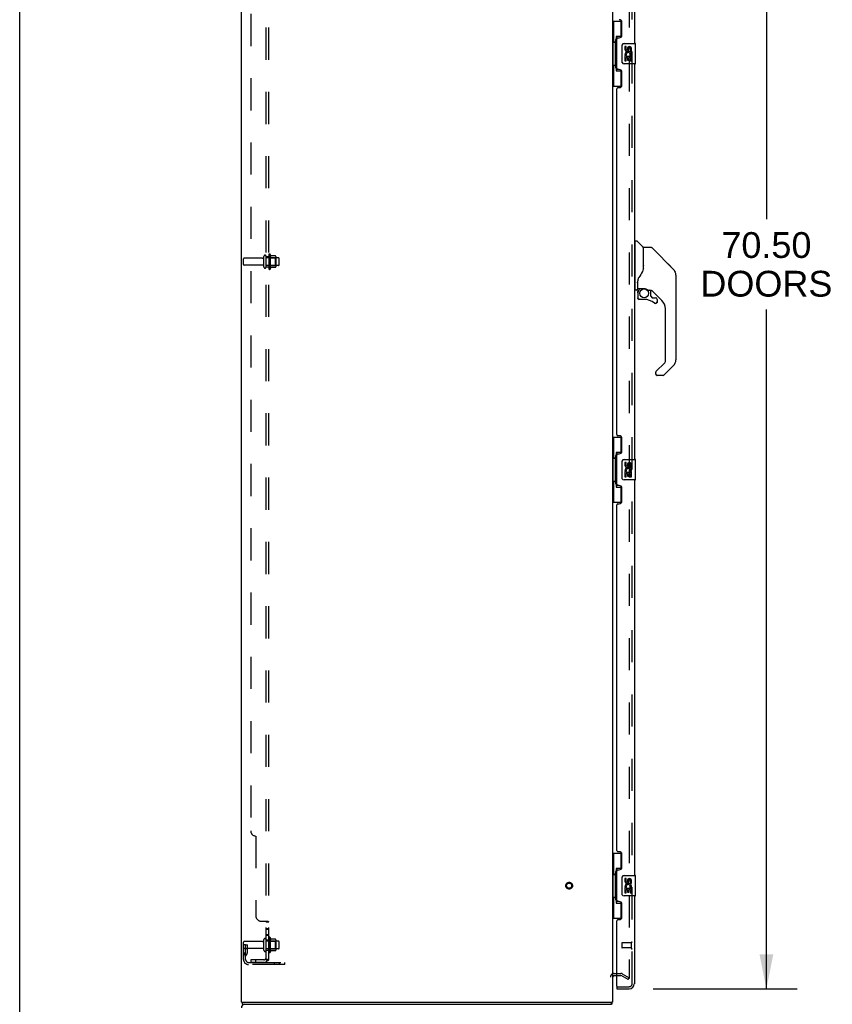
# Model space of a CAD drawing. Header units: inches. Extents: x 0 to 283, y 0 to 183.
# Tile 4 of 79: x 0 to 39, y 65 to 112. Entities that reach past the tile are written whole.
import ezdxf

# ---------------------------------------------------------------- set-up
doc = ezdxf.new("R2010")
doc.units = ezdxf.units.IN
doc.header["$LTSCALE"] = 15.583333
doc.header["$MEASUREMENT"] = 0
doc.linetypes.add('HIDDEN', pattern=[0.2, 0.1, -0.1])
doc.layers.get('0').update_dxf_attribs({"linetype": 'CONTINUOUS'})
for name, color, linetype in [('DEFAULT_2', 8, 'HIDDEN'), ('DIMENSIONS', 7, 'CONTINUOUS'), ('MAIN_DOOR_ASSEMBLY', 7, 'CONTINUOUS'), ('SECONDARY_DOOR_ASSEMBLY', 7, 'CONTINUOUS'), ('SUBPANEL', 7, 'CONTINUOUS')]:
    doc.layers.add(name, color=color, linetype=linetype)
doc.styles.get("Standard").update_dxf_attribs({"font": 'arial.ttf'})
doc.dimstyles.new('DIMSTYLE_1', dxfattribs={"dimtxt": 1.25, "dimasz": 1.666667, "dimexe": 0.09, "dimexo": 0.07, "dimgap": 0.0375, "dimtad": 0, "dimtih": 1, "dimtoh": 1, "dimzin": 4, "dimdsep": 46, "dimtxsty": 'Standard', "dimblk": '_FILLED', "dimblk1": '_FILLED', "dimblk2": '_FILLED', "dimcen": 0.09, "dimadec": 3, "dimazin": 1, "dimtfac": 1, "dimtdec": 3, "dimtofl": 0, "dimtmove": 0, "dimatfit": 3, "dimldrblk": '_FILLED', "dimfxl": 0, "dimtolj": 1, "dimtzin": 4, "dimarcsym": 0})

# ---------------------------------------------------------------- blocks, each defined once
blk = doc.blocks.new('_FILLED')
at = {"color": 0, "linetype": 'ByBlock'}
blk.add_solid([(0, 0), (-1, 0.2), (-1, -0.2)], dxfattribs=at)
blk = doc.blocks.new('*D1')
at = {"layer": 'DIMENSIONS', "color": 2, "linetype": 'Continuous'}
for p, q in [((30.728, 135.888), (37.711, 135.888)), ((36.211, 135.888), (36.211, 102.695)), ((36.211, 65.388), (36.211, 98.32)), ((30.728, 65.388), (37.711, 65.388))]:
    blk.add_line(p, q, dxfattribs=at)
at = {"layer": 'DIMENSIONS', "color": 2, "linetype": 'Continuous', "xscale": 1.6666666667, "yscale": 1.6666666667, "zscale": 1.6666666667}
for p, rotation in [((36.211, 135.888), 90), ((36.211, 65.388), 270)]:
    blk.add_blockref('_FILLED', p, dxfattribs=dict(at, rotation=rotation))
at = {"layer": 'DIMENSIONS', "color": 2, "linetype": 'Continuous', "insert": (36.211, 102.07), "char_height": 1.25, "width": 6.39405, "attachment_point": 2, "line_spacing_factor": 0.9}
blk.add_mtext('70.50\\PDOORS', dxfattribs=at)

msp = doc.modelspace()

# ---------------------------------------------------------------- linework, layer by layer
at = {"color": 7, "linetype": 'Continuous'}
for p, q in [((0, 0), (0, 183.333)), ((28.835, 66.034), (28.954, 66.034)), ((10.802, 64.638), (10.802, 64.742)), ((10.802, 64.638), (28.698, 64.638)), ((28.698, 64.638), (28.698, 64.742)), ((28.727, 64.738), (28.718, 64.742))]:
    msp.add_line(p, q, dxfattribs=at)
at = {"color": 3, "linetype": 'Continuous'}
for p, q in [((10.75, 64.742), (10.75, 136.534)), ((28.75, 136.534), (28.75, 64.742)), ((10.75, 64.742), (28.75, 64.742))]:
    msp.add_line(p, q, dxfattribs=at)
at = {"color": 7, "linetype": 'Continuous'}
for points in [[(28.715, 64.68), (28.714, 64.676), (28.714, 64.671), (28.713, 64.667), (28.712, 64.663), (28.712, 64.659), (28.711, 64.656), (28.71, 64.653), (28.71, 64.651), (28.709, 64.648), (28.707, 64.646), (28.706, 64.644), (28.705, 64.642), (28.704, 64.641), (28.702, 64.64), (28.701, 64.639), (28.699, 64.638), (28.698, 64.638)], [(28.727, 64.738), (28.725, 64.733), (28.723, 64.729), (28.722, 64.724), (28.72, 64.718), (28.719, 64.713), (28.718, 64.707), (28.717, 64.702), (28.717, 64.696), (28.716, 64.691), (28.715, 64.68)]]:
    msp.add_lwpolyline(points, dxfattribs=at)
for centre, radius, start, end in [((28.835, 65.949), 0.085, 90, 180), ((28.561, 64.827), 0.189, 331.6994, 333.2622)]:
    msp.add_arc(centre, radius, start, end, dxfattribs=at)
at = {"color": 3, "linetype": 'Continuous'}
msp.add_arc((10.916, 64.472), 0.167, 90, 180, dxfattribs=at)
at = {"layer": 'DEFAULT_2', "color": 8, "linetype": 'HIDDEN'}
for p, q in [((29.562, 135.373), (29.562, 65.904)), ((10.854, 100.503), (10.854, 100.773)), ((11.781, 100.803), (10.884, 100.803)), ((11.844, 100.381), (11.844, 100.896)), ((11.954, 100.381), (11.954, 100.896)), ((12.549, 100.826), (11.954, 100.826)), ((12.079, 100.972), (12.079, 100.304)), ((12.099, 100.822), (12.079, 100.842)), ((12.099, 100.822), (12.099, 100.455)), ((12.099, 100.822), (12.395, 100.822)), ((12.149, 100.994), (12.149, 100.282)), ((12.404, 100.916), (12.176, 100.916)), ((12.395, 100.822), (12.415, 100.842)), ((12.395, 100.822), (12.395, 100.455)), ((12.415, 100.894), (12.415, 100.383)), ((12.579, 100.481), (12.579, 100.796)), ((11.781, 100.473), (10.884, 100.473)), ((12.549, 100.451), (11.954, 100.451)), ((12.099, 100.455), (12.079, 100.435)), ((12.099, 100.455), (12.395, 100.455)), ((12.404, 100.361), (12.176, 100.361)), ((12.395, 100.455), (12.415, 100.435)), ((12.079, 67.847), (12.079, 67.179)), ((12.149, 67.869), (12.149, 67.157)), ((12.404, 67.791), (12.176, 67.791)), ((10.854, 66.812), (10.854, 67.648)), ((10.958, 67.513), (10.854, 67.513)), ((11.781, 67.678), (10.884, 67.678)), ((11.781, 67.348), (10.884, 67.348)), ((10.944, 67.173), (10.944, 67.513)), ((10.944, 67.338), (11.048, 67.338)), ((10.958, 67.513), (11.048, 67.513)), ((10.958, 66.812), (10.958, 67.513)), ((11.048, 67.173), (11.048, 67.513)), ((11.844, 67.256), (11.844, 67.771)), ((11.954, 67.256), (11.954, 67.771)), ((12.549, 67.701), (11.954, 67.701)), ((12.549, 67.326), (11.954, 67.326)), ((12.099, 67.697), (12.079, 67.717)), ((12.099, 67.33), (12.079, 67.31)), ((12.099, 67.697), (12.395, 67.697)), ((12.099, 67.697), (12.099, 67.33)), ((12.099, 67.33), (12.395, 67.33)), ((12.395, 67.697), (12.415, 67.717)), ((12.395, 67.697), (12.395, 67.33)), ((12.395, 67.33), (12.415, 67.31)), ((12.415, 67.769), (12.415, 67.258)), ((12.579, 67.356), (12.579, 67.671)), ((10.942, 67.167), (10.893, 67.099)), ((11.026, 67.106), (10.977, 67.038)), ((12.404, 67.236), (12.176, 67.236)), ((11.1, 66.67), (12.854, 66.67)), ((12.854, 66.566), (11.1, 66.566)), ((12.351, 66.566), (12.351, 66.67)), ((12.607, 66.566), (12.607, 66.67)), ((12.854, 66.566), (12.854, 66.67)), ((28.835, 66.138), (29.154, 66.138)), ((28.954, 66.034), (29.154, 66.034)), ((29.51, 65.834), (29.17, 66.03)), ((29.222, 66.12), (29.562, 65.924)), ((29.51, 65.834), (29.562, 65.924))]:
    msp.add_line(p, q, dxfattribs=at)
for points in [[(29.537, 65.886), (29.538, 65.886), (29.538, 65.885), (29.539, 65.885), (29.539, 65.885), (29.54, 65.885)], [(29.545, 65.884), (29.545, 65.884), (29.544, 65.884), (29.543, 65.884), (29.543, 65.884), (29.542, 65.884), (29.541, 65.884), (29.541, 65.884), (29.54, 65.885)], [(29.562, 65.904), (29.562, 65.903), (29.562, 65.902), (29.562, 65.902), (29.562, 65.901), (29.562, 65.9), (29.562, 65.899), (29.561, 65.899), (29.561, 65.898), (29.561, 65.897), (29.561, 65.896), (29.561, 65.896), (29.56, 65.895), (29.56, 65.894), (29.56, 65.894), (29.559, 65.893), (29.559, 65.892), (29.559, 65.892), (29.558, 65.891), (29.558, 65.891), (29.557, 65.89), (29.557, 65.89), (29.556, 65.889), (29.556, 65.889), (29.555, 65.888), (29.555, 65.888), (29.554, 65.887), (29.554, 65.887), (29.553, 65.886), (29.553, 65.886), (29.552, 65.886), (29.552, 65.885), (29.551, 65.885), (29.55, 65.885), (29.55, 65.885), (29.549, 65.884), (29.548, 65.884), (29.548, 65.884), (29.547, 65.884), (29.547, 65.884), (29.546, 65.884), (29.545, 65.884), (29.545, 65.884)]]:
    msp.add_lwpolyline(points, dxfattribs=at)
for radius in [0.164, 0.124]:
    msp.add_circle((26.646, 70.388), radius, dxfattribs=at)
for centre, radius, start, end in [((10.884, 100.773), 0.03, 90, 180), ((11.781, 100.866), 0.0625, 270, 360), ((11.899, 100.896), 0.055, 360, 180), ((12.117, 100.972), 0.0384, 34.4497, 180), ((11.548, 100.638), 0.698, 23.9679, 30.6631), ((12.195, 100.926), 0.01, 203.9679, 270), ((12.404, 100.906), 0.01, 5.1938, 90), ((12.273, 100.894), 0.141, 0, 5.2081), ((12.549, 100.796), 0.03, 360, 90), ((10.884, 100.503), 0.03, 180, 270), ((11.781, 100.411), 0.0625, 0, 90), ((11.899, 100.381), 0.055, 180, 0), ((12.117, 100.304), 0.0384, 180, 325.5503), ((11.548, 100.638), 0.698, 329.3369, 336.0321), ((12.195, 100.351), 0.01, 90, 156.0321), ((12.404, 100.371), 0.01, 270, 354.8062), ((12.273, 100.383), 0.141, 354.7919, 360), ((12.549, 100.481), 0.03, 270, 0), ((11.899, 67.771), 0.055, 360, 180), ((12.117, 67.847), 0.0384, 34.4497, 180), ((11.548, 67.513), 0.698, 23.9679, 30.6631), ((12.195, 67.801), 0.01, 203.9679, 270), ((12.404, 67.781), 0.01, 5.1938, 90), ((12.273, 67.769), 0.141, 0, 5.2081), ((10.884, 67.648), 0.03, 90, 180), ((10.884, 67.378), 0.03, 180, 270), ((11.781, 67.741), 0.0625, 270, 360), ((11.781, 67.286), 0.0625, 0, 90), ((12.549, 67.671), 0.03, 360, 90), ((12.549, 67.356), 0.03, 270, 0), ((11.062, 66.977), 0.208, 144.2461, 180), ((10.934, 67.173), 0.01, 324.2461, 360), ((11.062, 66.977), 0.104, 144.2461, 180), ((10.934, 67.173), 0.114, 324.2461, 360), ((11.899, 67.256), 0.055, 180, 0), ((12.117, 67.179), 0.0384, 180, 325.5503), ((11.548, 67.513), 0.698, 329.3369, 336.0321), ((12.195, 67.226), 0.01, 90, 156.0321), ((12.404, 67.246), 0.01, 270, 354.8062), ((12.273, 67.258), 0.141, 354.7919, 360), ((11.1, 66.812), 0.246, 180, 270), ((11.1, 66.812), 0.142, 180, 270), ((28.835, 65.949), 0.189, 90, 180), ((29.154, 66.001), 0.137, 60, 90), ((29.154, 66.001), 0.033, 60, 90)]:
    msp.add_arc(centre, radius, start, end, dxfattribs=at)
at = {"layer": 'MAIN_DOOR_ASSEMBLY', "color": 8, "linetype": 'HIDDEN'}
for p, q in [((29.704, 65.635), (29.704, 135.642)), ((28.974, 65.492), (29.071, 65.492)), ((29.204, 65.492), (29.561, 65.492))]:
    msp.add_line(p, q, dxfattribs=at)
at = {"layer": 'MAIN_DOOR_ASSEMBLY', "color": 7, "linetype": 'Continuous'}
msp.add_line((29.071, 65.492), (29.204, 65.492), dxfattribs=at)
for centre, radius, start, end in [((31.43, 99.983), 0.394, 20.9479, 45), ((31.43, 99.983), 0.394, 6.1414, 8.064), ((29.993, 99.351), 0.0197, 180, 270), ((31.43, 95.88), 0.394, 315, 360), ((30.918, 95.205), 0.0787, 261, 270)]:
    msp.add_arc(centre, radius, start, end, dxfattribs=at)
at = {"layer": 'MAIN_DOOR_ASSEMBLY', "color": 8, "linetype": 'HIDDEN'}
msp.add_arc((29.561, 65.635), 0.142, 270, 360, dxfattribs=at)
at = {"layer": 'SECONDARY_DOOR_ASSEMBLY', "color": 8, "linetype": 'HIDDEN'}
for p, q in [((29.704, 65.635), (29.704, 135.642)), ((29.204, 67.606), (29.204, 67.378)), ((29.661, 67.616), (29.214, 67.616)), ((29.661, 67.368), (29.214, 67.368)), ((29.661, 67.634), (29.661, 67.35)), ((28.974, 65.492), (29.071, 65.492)), ((29.204, 65.492), (29.561, 65.492))]:
    msp.add_line(p, q, dxfattribs=at)
at = {"layer": 'SECONDARY_DOOR_ASSEMBLY', "color": 3, "linetype": 'Continuous'}
for p, q in [((29.808, 130.388), (29.808, 111.222)), ((29.204, 111.619), (29.204, 112.239)), ((28.954, 110.014), (28.954, 111.429)), ((29.014, 111.489), (29.074, 111.489)), ((29.074, 109.954), (29.014, 109.954)), ((29.204, 109.204), (29.204, 109.824)), ((29.808, 110.222), (29.808, 91.055)), ((28.954, 92.262), (28.954, 109.014)), ((29.014, 109.074), (29.074, 109.074)), ((29.074, 92.202), (29.014, 92.202)), ((29.204, 91.452), (29.204, 92.072)), ((28.954, 89.847), (28.954, 91.262)), ((29.014, 91.322), (29.074, 91.322)), ((29.074, 89.787), (29.014, 89.787)), ((29.808, 90.055), (29.808, 70.888)), ((29.204, 89.037), (29.204, 89.657)), ((28.954, 72.096), (28.954, 88.847)), ((29.014, 88.907), (29.074, 88.907)), ((29.074, 72.036), (29.014, 72.036)), ((29.204, 71.286), (29.204, 71.906)), ((29.014, 71.156), (29.074, 71.156)), ((28.954, 69.681), (28.954, 71.096)), ((29.808, 69.888), (29.808, 65.635)), ((29.074, 69.621), (29.014, 69.621)), ((29.204, 68.871), (29.204, 69.491)), ((29.014, 68.741), (29.074, 68.741)), ((28.954, 65.512), (28.954, 68.681)), ((28.954, 65.388), (29.561, 65.388))]:
    msp.add_line(p, q, dxfattribs=at)
at = {"layer": 'SECONDARY_DOOR_ASSEMBLY', "color": 7, "linetype": 'Continuous'}
for p, q in [((28.75, 112.297), (29.19, 112.297)), ((28.789, 112.297), (28.789, 111.272)), ((29.154, 112.297), (29.154, 111.517)), ((28.767, 111.272), (28.767, 110.172)), ((28.767, 111.272), (28.89, 111.272)), ((28.89, 111.302), (28.89, 111.322)), ((28.89, 110.172), (28.89, 111.272)), ((28.927, 111.562), (28.927, 109.882)), ((29.154, 111.562), (28.927, 111.562)), ((29.313, 111.222), (29.853, 111.222)), ((29.213, 110.322), (29.213, 111.122)), ((29.35, 111.067), (29.35, 110.931)), ((29.413, 111.067), (29.35, 111.067)), ((29.413, 110.931), (29.413, 111.067)), ((29.478, 110.994), (29.478, 110.925)), ((29.539, 110.931), (29.539, 110.973)), ((29.602, 110.973), (29.602, 110.837)), ((29.602, 110.837), (29.665, 110.837)), ((29.665, 110.837), (29.665, 110.973)), ((29.868, 110.237), (29.868, 111.207)), ((29.35, 110.606), (29.35, 110.376)), ((29.368, 110.606), (29.35, 110.606)), ((29.35, 110.376), (29.413, 110.376)), ((29.403, 110.606), (29.43, 110.625)), ((29.403, 110.606), (29.665, 110.606)), ((29.413, 110.376), (29.413, 110.543)), ((29.413, 110.543), (29.478, 110.543)), ((29.478, 110.543), (29.478, 110.407)), ((29.478, 110.407), (29.539, 110.407)), ((29.539, 110.407), (29.539, 110.543)), ((29.539, 110.543), (29.602, 110.543)), ((29.594, 110.642), (29.652, 110.617)), ((29.602, 110.543), (29.602, 110.376)), ((29.602, 110.376), (29.665, 110.376)), ((29.665, 110.376), (29.665, 110.606)), ((28.767, 110.172), (28.89, 110.172)), ((28.789, 110.172), (28.789, 109.147)), ((28.89, 110.121), (28.89, 110.141)), ((28.927, 109.882), (29.154, 109.882)), ((29.154, 109.926), (29.154, 109.147)), ((29.853, 110.222), (29.313, 110.222)), ((28.75, 109.147), (29.19, 109.147)), ((29.847, 101.583), (29.808, 101.583)), ((29.847, 99.268), (29.847, 101.634)), ((29.855, 101.642), (29.909, 101.642)), ((30.232, 101.336), (29.937, 101.631)), ((30.241, 101.315), (30.241, 100.263)), ((30.249, 100.275), (30.249, 101.319)), ((30.61, 101.327), (30.256, 101.327)), ((30.665, 101.304), (31.708, 100.261)), ((30.248, 100.284), (30.227, 100.226)), ((31.403, 100.567), (31.403, 100.567)), ((31.708, 100.261), (31.443, 100.527)), ((31.775, 100.172), (31.775, 100.171)), ((31.823, 99.983), (31.823, 95.88)), ((29.847, 99.319), (29.808, 99.319)), ((29.965, 99.709), (29.965, 99.701)), ((29.965, 99.701), (29.965, 99.3)), ((29.965, 99.617), (29.966, 99.624)), ((29.966, 99.63), (29.967, 99.637)), ((29.966, 99.624), (29.966, 99.63)), ((29.967, 99.637), (29.968, 99.643)), ((29.968, 99.643), (29.969, 99.65)), ((29.974, 99.731), (29.973, 99.707)), ((29.973, 99.351), (29.973, 99.707)), ((29.993, 99.332), (30.288, 99.332)), ((30.092, 99.332), (30.027, 99.266)), ((29.926, 99.26), (29.855, 99.26)), ((29.969, 99.127), (29.969, 98.89)), ((29.971, 99.127), (29.98, 99.127)), ((29.98, 98.89), (29.971, 98.89)), ((30.032, 99.261), (30.03, 99.263)), ((30.035, 99.259), (30.032, 99.261)), ((30.284, 98.811), (30.048, 98.811)), ((30.485, 99.26), (30.561, 99.26)), ((30.599, 99.257), (30.599, 98.973)), ((30.602, 98.965), (30.674, 98.893)), ((31.139, 98.764), (30.643, 99.259)), ((30.683, 98.89), (30.835, 98.89)), ((30.914, 98.811), (30.914, 98.692)), ((30.844, 98.615), (30.835, 98.615)), ((30.912, 98.692), (30.903, 98.692)), ((30.912, 98.692), (30.911, 98.683)), ((31.311, 95.795), (31.311, 98.346)), ((30.857, 95.308), (31.288, 95.739)), ((31.708, 95.602), (31.256, 95.15)), ((30.839, 95.265), (30.839, 95.205)), ((31.2, 95.126), (30.918, 95.126)), ((28.75, 92.13), (29.19, 92.13)), ((28.789, 92.13), (28.789, 91.105)), ((29.154, 92.13), (29.154, 91.35)), ((29.154, 91.395), (28.927, 91.395)), ((28.927, 91.395), (28.927, 89.715)), ((28.767, 91.105), (28.89, 91.105)), ((28.767, 91.105), (28.767, 90.005)), ((28.89, 91.135), (28.89, 91.156)), ((28.89, 90.005), (28.89, 91.105)), ((29.213, 90.155), (29.213, 90.955)), ((29.313, 91.055), (29.853, 91.055)), ((29.413, 90.901), (29.35, 90.901)), ((29.35, 90.901), (29.35, 90.764)), ((29.413, 90.764), (29.413, 90.901)), ((29.478, 90.827), (29.478, 90.758)), ((29.539, 90.764), (29.539, 90.806)), ((29.602, 90.806), (29.602, 90.67)), ((29.665, 90.67), (29.665, 90.806)), ((29.868, 90.07), (29.868, 91.04)), ((29.368, 90.44), (29.35, 90.44)), ((29.35, 90.44), (29.35, 90.209)), ((29.403, 90.44), (29.43, 90.459)), ((29.403, 90.44), (29.665, 90.44)), ((29.413, 90.377), (29.478, 90.377)), ((29.413, 90.209), (29.413, 90.377)), ((29.478, 90.377), (29.478, 90.241)), ((29.478, 90.241), (29.539, 90.241)), ((29.539, 90.377), (29.602, 90.377)), ((29.539, 90.241), (29.539, 90.377)), ((29.594, 90.475), (29.652, 90.451)), ((29.602, 90.67), (29.665, 90.67)), ((29.602, 90.377), (29.602, 90.209)), ((29.665, 90.209), (29.665, 90.44)), ((28.767, 90.005), (28.89, 90.005)), ((28.789, 90.005), (28.789, 88.98)), ((28.89, 89.954), (28.89, 89.975)), ((29.154, 89.76), (29.154, 88.98)), ((29.853, 90.055), (29.313, 90.055)), ((29.35, 90.209), (29.413, 90.209)), ((29.602, 90.209), (29.665, 90.209)), ((28.927, 89.715), (29.154, 89.715)), ((28.75, 88.98), (29.19, 88.98)), ((28.75, 71.963), (29.19, 71.963)), ((28.789, 71.963), (28.789, 70.938)), ((29.154, 71.963), (29.154, 71.183)), ((29.154, 71.228), (28.927, 71.228)), ((28.927, 71.228), (28.927, 69.548)), ((28.767, 70.938), (28.89, 70.938)), ((28.767, 70.938), (28.767, 69.838)), ((28.89, 70.969), (28.89, 70.989)), ((28.89, 69.838), (28.89, 70.938)), ((29.213, 69.988), (29.213, 70.788)), ((29.313, 70.888), (29.853, 70.888)), ((29.413, 70.734), (29.35, 70.734)), ((29.35, 70.734), (29.35, 70.598)), ((29.413, 70.598), (29.413, 70.734)), ((29.478, 70.66), (29.478, 70.591)), ((29.868, 69.903), (29.868, 70.873)), ((29.368, 70.273), (29.35, 70.273)), ((29.35, 70.273), (29.35, 70.042)), ((29.403, 70.273), (29.43, 70.292)), ((29.403, 70.273), (29.665, 70.273)), ((29.413, 70.21), (29.478, 70.21)), ((29.413, 70.042), (29.413, 70.21)), ((29.478, 70.21), (29.478, 70.074)), ((29.539, 70.598), (29.539, 70.64)), ((29.539, 70.21), (29.602, 70.21)), ((29.539, 70.074), (29.539, 70.21)), ((29.594, 70.309), (29.652, 70.284)), ((29.602, 70.64), (29.602, 70.503)), ((29.602, 70.503), (29.665, 70.503)), ((29.602, 70.21), (29.602, 70.042)), ((29.665, 70.503), (29.665, 70.64)), ((29.665, 70.042), (29.665, 70.273)), ((28.767, 69.838), (28.89, 69.838)), ((28.789, 69.838), (28.789, 68.813)), ((28.89, 69.788), (28.89, 69.808)), ((29.853, 69.888), (29.313, 69.888)), ((29.35, 70.042), (29.413, 70.042)), ((29.478, 70.074), (29.539, 70.074)), ((29.602, 70.042), (29.665, 70.042)), ((28.927, 69.548), (29.154, 69.548)), ((29.154, 69.593), (29.154, 68.813)), ((28.75, 68.813), (29.19, 68.813)), ((28.954, 65.492), (28.974, 65.492)), ((28.954, 65.492), (28.954, 65.388)), ((29.071, 65.492), (29.204, 65.492))]:
    msp.add_line(p, q, dxfattribs=at)
for points in [[(28.927, 111.538), (28.927, 111.535), (28.927, 111.531), (28.928, 111.527), (28.929, 111.522), (28.931, 111.518), (28.933, 111.513), (28.936, 111.507), (28.939, 111.501), (28.942, 111.495), (28.946, 111.488), (28.95, 111.48), (28.955, 111.473), (28.96, 111.464), (28.963, 111.461)], [(29.213, 111.122), (29.213, 111.128), (29.213, 111.134), (29.214, 111.14), (29.216, 111.146), (29.217, 111.152), (29.219, 111.158)], [(29.219, 110.285), (29.217, 110.291), (29.216, 110.297), (29.214, 110.303), (29.213, 110.309), (29.213, 110.315), (29.213, 110.322)], [(28.963, 109.983), (28.96, 109.979), (28.955, 109.971), (28.95, 109.963), (28.946, 109.955), (28.942, 109.949), (28.939, 109.942), (28.936, 109.936), (28.933, 109.931), (28.931, 109.925), (28.929, 109.921), (28.928, 109.916), (28.927, 109.912), (28.927, 109.909), (28.927, 109.905)], [(30.665, 101.304), (30.658, 101.311), (30.649, 101.317), (30.64, 101.321), (30.63, 101.325), (30.62, 101.327), (30.61, 101.327)], [(30.241, 100.452), (30.242, 100.451), (30.245, 100.45), (30.247, 100.448), (30.248, 100.447), (30.248, 100.446), (30.249, 100.444)], [(31.816, 100.06), (31.808, 100.091), (31.795, 100.13), (31.777, 100.169), (31.755, 100.205), (31.73, 100.238), (31.708, 100.261)], [(30.026, 99.877), (30.015, 99.861), (30, 99.832), (29.988, 99.8), (29.979, 99.766), (29.974, 99.731)], [(30.227, 100.226), (30.197, 100.158), (30.16, 100.088), (30.118, 100.016), (30.071, 99.943), (30.026, 99.877)], [(29.969, 99.65), (29.97, 99.653), (29.971, 99.657), (29.973, 99.661), (29.973, 99.662)], [(30.288, 99.332), (30.291, 99.332), (30.305, 99.331), (30.318, 99.33), (30.331, 99.328), (30.344, 99.325), (30.356, 99.322), (30.367, 99.319), (30.378, 99.315), (30.388, 99.312), (30.397, 99.307), (30.406, 99.303), (30.414, 99.299), (30.421, 99.295), (30.428, 99.291), (30.434, 99.288), (30.439, 99.284), (30.444, 99.281), (30.449, 99.278), (30.457, 99.273)], [(29.971, 99.127), (29.972, 99.143), (29.974, 99.158), (29.977, 99.173), (29.981, 99.187), (29.986, 99.202), (29.992, 99.216), (30, 99.229), (30.008, 99.242), (30.018, 99.254), (30.028, 99.265)], [(30.048, 98.813), (30.039, 98.814), (30.031, 98.815), (30.022, 98.817), (30.015, 98.821), (30.007, 98.825), (30, 98.83), (29.994, 98.836), (29.988, 98.842), (29.983, 98.849), (29.979, 98.856), (29.976, 98.864), (29.973, 98.873), (29.972, 98.881), (29.971, 98.89)], [(30.035, 99.259), (30.025, 99.248), (30.016, 99.236), (30.008, 99.224), (30, 99.212), (29.994, 99.198), (29.989, 99.185), (29.985, 99.171), (29.983, 99.156), (29.981, 99.142), (29.98, 99.127)], [(29.98, 98.89), (29.981, 98.882), (29.982, 98.875), (29.984, 98.867), (29.987, 98.86), (29.991, 98.854), (29.995, 98.847), (30, 98.842), (30.006, 98.837), (30.012, 98.832), (30.018, 98.829), (30.025, 98.826), (30.033, 98.824), (30.04, 98.822), (30.048, 98.822)], [(30.03, 99.263), (30.029, 99.264), (30.029, 99.264), (30.028, 99.265), (30.028, 99.265)], [(30.048, 98.813), (30.048, 98.813), (30.048, 98.814), (30.048, 98.815), (30.048, 98.816), (30.048, 98.817), (30.048, 98.819), (30.048, 98.822)], [(30.457, 99.273), (30.461, 99.27), (30.464, 99.268), (30.467, 99.266), (30.47, 99.265), (30.472, 99.264), (30.475, 99.262), (30.479, 99.261), (30.483, 99.26)], [(30.835, 98.615), (30.826, 98.615), (30.818, 98.617), (30.809, 98.619), (30.801, 98.623), (30.793, 98.627), (30.786, 98.632)], [(30.792, 98.639), (30.798, 98.635), (30.805, 98.631), (30.812, 98.628), (30.819, 98.626), (30.827, 98.624), (30.835, 98.624), (30.842, 98.624), (30.85, 98.625), (30.857, 98.627), (30.864, 98.63), (30.871, 98.634), (30.877, 98.638), (30.883, 98.643), (30.888, 98.649), (30.893, 98.655), (30.896, 98.662), (30.899, 98.669), (30.901, 98.676), (30.903, 98.684), (30.903, 98.692)], [(30.911, 98.683), (30.91, 98.675), (30.908, 98.666), (30.904, 98.658), (30.9, 98.651), (30.895, 98.644), (30.889, 98.637), (30.883, 98.632), (30.876, 98.627), (30.868, 98.622), (30.86, 98.619), (30.852, 98.617), (30.844, 98.615)], [(30.857, 95.308), (30.856, 95.307), (30.855, 95.306), (30.855, 95.305), (30.854, 95.304), (30.853, 95.303), (30.852, 95.302)], [(28.927, 91.371), (28.927, 91.368), (28.927, 91.364), (28.928, 91.36), (28.929, 91.356), (28.931, 91.351), (28.933, 91.346), (28.936, 91.34), (28.939, 91.334), (28.942, 91.328), (28.946, 91.321), (28.95, 91.314), (28.955, 91.306), (28.96, 91.298), (28.963, 91.294)], [(29.213, 90.955), (29.213, 90.961), (29.213, 90.967), (29.214, 90.974), (29.216, 90.98), (29.217, 90.985), (29.219, 90.991)], [(28.963, 89.816), (28.96, 89.812), (28.955, 89.804), (28.95, 89.796), (28.946, 89.789), (28.942, 89.782), (28.939, 89.775), (28.936, 89.769), (28.933, 89.764), (28.931, 89.759), (28.929, 89.754), (28.928, 89.75), (28.927, 89.746), (28.927, 89.742), (28.927, 89.739)], [(29.219, 90.119), (29.217, 90.124), (29.216, 90.13), (29.214, 90.136), (29.213, 90.142), (29.213, 90.149), (29.213, 90.155)], [(28.927, 71.205), (28.927, 71.201), (28.927, 71.198), (28.928, 71.194), (28.929, 71.189), (28.931, 71.184), (28.933, 71.179), (28.936, 71.174), (28.939, 71.168), (28.942, 71.161), (28.946, 71.154), (28.95, 71.147), (28.955, 71.139), (28.96, 71.131), (28.963, 71.127)], [(29.213, 70.788), (29.213, 70.795), (29.213, 70.801), (29.214, 70.807), (29.216, 70.813), (29.217, 70.819), (29.219, 70.824)], [(29.219, 69.952), (29.217, 69.958), (29.216, 69.964), (29.214, 69.97), (29.213, 69.976), (29.213, 69.982), (29.213, 69.988)], [(28.963, 69.649), (28.96, 69.646), (28.955, 69.637), (28.95, 69.629), (28.946, 69.622), (28.942, 69.615), (28.939, 69.609), (28.936, 69.603), (28.933, 69.597), (28.931, 69.592), (28.929, 69.587), (28.928, 69.583), (28.927, 69.579), (28.927, 69.575), (28.927, 69.572)]]:
    msp.add_lwpolyline(points, dxfattribs=at)
msp.add_circle((30.284, 99.106), 0.217, dxfattribs=at)
at = {"layer": 'SECONDARY_DOOR_ASSEMBLY', "color": 3, "linetype": 'Continuous'}
for centre, radius, start, end in [((29.074, 112.239), 0.13, 0, 90), ((29.014, 111.429), 0.06, 90, 180), ((29.074, 111.619), 0.13, 270, 360), ((29.014, 110.014), 0.06, 180, 270), ((29.074, 109.824), 0.13, 0, 90), ((29.014, 109.014), 0.06, 90, 180), ((29.074, 109.204), 0.13, 270, 360), ((29.014, 92.262), 0.06, 180, 270), ((29.074, 92.072), 0.13, 0, 90), ((29.014, 91.262), 0.06, 90, 180), ((29.074, 91.452), 0.13, 270, 360), ((29.014, 89.847), 0.06, 180, 270), ((29.074, 89.657), 0.13, 0, 90), ((29.014, 88.847), 0.06, 90, 180), ((29.074, 89.037), 0.13, 270, 360), ((29.014, 72.096), 0.06, 180, 270), ((29.074, 71.906), 0.13, 0, 90), ((29.014, 71.096), 0.06, 90, 180), ((29.074, 71.286), 0.13, 270, 360), ((29.014, 69.681), 0.06, 180, 270), ((29.074, 69.491), 0.13, 0, 90), ((29.014, 68.681), 0.06, 90, 180), ((29.074, 68.871), 0.13, 270, 360), ((28.974, 65.512), 0.02, 180, 270), ((29.561, 65.635), 0.246, 270, 360)]:
    msp.add_arc(centre, radius, start, end, dxfattribs=at)
at = {"layer": 'SECONDARY_DOOR_ASSEMBLY', "color": 7, "linetype": 'Continuous'}
for centre, radius, start, end in [((29.313, 111.122), 0.1, 90, 158.7946), ((29.853, 111.207), 0.015, 0, 90), ((29.445, 110.931), 0.0943, 180, 360), ((29.507, 110.68), 0.157, 336.5966, 161.8791), ((29.445, 110.931), 0.0314, 180, 261.2295), ((29.507, 110.68), 0.0943, 336.5966, 215.1122), ((29.444, 110.936), 0.0362, 263.4285, 341.7628), ((29.57, 110.973), 0.0943, 68.6999, 167.4338), ((29.57, 110.973), 0.0314, 0, 180.0485), ((29.57, 110.973), 0.0943, 0, 68.6704), ((29.313, 110.322), 0.1, 201.205, 270), ((29.504, 110.679), 0.154, 161.4199, 206.1963), ((29.507, 110.68), 0.157, 205.737, 207.8532), ((29.853, 110.237), 0.015, 270, 360), ((29.855, 101.634), 0.00787, 90, 180), ((29.909, 101.603), 0.0394, 45, 90), ((30.211, 101.315), 0.0295, 0, 45), ((30.256, 101.319), 0.00787, 90, 180), ((30.229, 101.145), 0.0197, 306.994, 360), ((31.43, 99.983), 0.394, 20.9479, 45), ((31.43, 99.983), 0.394, 0, 11.2904), ((29.926, 99.3), 0.0394, 270, 360), ((29.993, 99.351), 0.0197, 180, 270), ((29.855, 99.268), 0.00787, 180, 270), ((30.166, 99.127), 0.197, 135, 180), ((30.048, 98.89), 0.0787, 180, 270), ((30.284, 98.023), 0.787, 50.4788, 90), ((30.561, 99.063), 0.197, 50.6498, 90), ((30.611, 98.973), 0.0118, 180, 225), ((30.683, 98.901), 0.0118, 225, 270), ((30.835, 98.811), 0.0787, 0, 90), ((30.835, 98.692), 0.0787, 230.4788, 360), ((30.721, 98.346), 0.591, 0, 45), ((31.233, 95.795), 0.0787, 315, 360), ((31.43, 95.88), 0.394, 315, 360), ((30.898, 95.265), 0.0591, 141.1326, 180), ((30.918, 95.205), 0.0787, 180, 270), ((31.2, 95.205), 0.0787, 270, 315), ((29.313, 90.955), 0.1, 90, 158.7946), ((29.445, 90.764), 0.0943, 180, 360), ((29.445, 90.764), 0.0314, 180, 261.2295), ((29.444, 90.769), 0.0362, 263.4285, 341.7628), ((29.57, 90.806), 0.0943, 68.6999, 167.4338), ((29.57, 90.806), 0.0314, 0, 180.0485), ((29.57, 90.806), 0.0943, 0, 68.6704), ((29.853, 91.04), 0.015, 0, 90), ((29.504, 90.513), 0.154, 161.4199, 206.1963), ((29.507, 90.513), 0.157, 336.5966, 161.8791), ((29.507, 90.513), 0.157, 205.737, 207.8532), ((29.507, 90.513), 0.0943, 336.5966, 215.1122), ((29.313, 90.155), 0.1, 201.205, 270), ((29.853, 90.07), 0.015, 270, 360), ((29.313, 70.788), 0.1, 90, 158.7946), ((29.57, 70.64), 0.0943, 68.6999, 167.4338), ((29.57, 70.64), 0.0314, 0, 180.0485), ((29.57, 70.64), 0.0943, 0, 68.6704), ((29.853, 70.873), 0.015, 0, 90), ((29.445, 70.598), 0.0943, 180, 360), ((29.504, 70.346), 0.154, 161.4199, 206.1963), ((29.507, 70.346), 0.157, 336.5966, 161.8791), ((29.507, 70.346), 0.157, 205.737, 207.8532), ((29.445, 70.598), 0.0314, 180, 261.2295), ((29.507, 70.346), 0.0943, 336.5966, 215.1122), ((29.444, 70.603), 0.0362, 263.4285, 341.7628), ((29.313, 69.988), 0.1, 201.205, 270), ((29.853, 69.903), 0.015, 270, 360), ((29.644, 65.778), 0.26, 267.4063, 270)]:
    msp.add_arc(centre, radius, start, end, dxfattribs=at)
at = {"layer": 'SECONDARY_DOOR_ASSEMBLY', "color": 8, "linetype": 'HIDDEN'}
for centre, radius, start, end in [((29.214, 67.606), 0.01, 90, 180), ((29.214, 67.378), 0.01, 180, 270), ((29.682, 67.634), 0.0215, 0, 180), ((29.682, 67.35), 0.0215, 180, 360), ((29.561, 65.635), 0.142, 270, 360)]:
    msp.add_arc(centre, radius, start, end, dxfattribs=at)
at = {"layer": 'SECONDARY_DOOR_ASSEMBLY', "color": 7, "linetype": 'Continuous'}
for centre, start_param, end_param in [((28.994, 111.312), 0.699287, 1.51401), ((28.994, 111.312), -4.655602, -3.84088), ((28.994, 110.131), 0.699287, 1.51401), ((28.994, 110.131), -4.655602, -3.84088), ((28.994, 91.145), 0.699287, 1.51401), ((28.994, 91.145), -4.655602, -3.84088), ((28.994, 89.964), 0.699287, 1.51401), ((28.994, 89.964), -4.655602, -3.84088), ((28.994, 70.979), 0.699287, 1.51401), ((28.994, 70.979), -4.655602, -3.84088), ((28.994, 69.798), 0.699287, 1.51401), ((28.994, 69.798), -4.655602, -3.84088)]:
    msp.add_ellipse(centre, major_axis=(0, 0.18), ratio=0.579493, start_param=start_param, end_param=end_param, dxfattribs=at)
at = {"layer": 'SUBPANEL', "color": 8, "linetype": 'HIDDEN'}
for p, q in [((11.954, 66.795), (11.954, 134.482)), ((12.079, 66.795), (12.079, 134.482)), ((11.204, 128.232), (11.204, 73.045)), ((11.954, 100.888), (12.079, 100.888)), ((11.954, 100.388), (12.079, 100.388)), ((11.454, 72.795), (11.454, 68.92)), ((11.704, 68.67), (12.025, 68.67)), ((11.953, 68.636), (11.954, 68.634)), ((11.954, 68.634), (12.079, 68.634)), ((11.954, 68.309), (12.079, 68.309)), ((11.954, 68.272), (12.079, 68.272)), ((12.052, 68.656), (12.056, 68.654)), ((12.056, 68.654), (12.059, 68.653)), ((11.954, 68.028), (12.079, 68.028)), ((11.954, 67.991), (12.079, 67.991)), ((11.954, 67.763), (12.079, 67.763)), ((12.025, 66.756), (11.928, 66.835)), ((11.954, 67.263), (12.079, 67.263)), ((11.842, 66.795), (11.204, 66.795)), ((11.204, 66.795), (11.204, 66.67)), ((11.842, 66.67), (11.204, 66.67)), ((11.454, 66.67), (11.454, 66.795)), ((11.953, 66.815), (11.954, 66.814)), ((11.954, 66.795), (12.079, 66.795))]:
    msp.add_line(p, q, dxfattribs=at)
for points in [[(11.928, 68.67), (11.928, 68.668), (11.928, 68.666), (11.928, 68.664), (11.928, 68.663), (11.928, 68.661), (11.929, 68.66), (11.93, 68.658), (11.931, 68.657), (11.932, 68.655), (11.934, 68.654), (11.936, 68.652), (11.937, 68.651), (11.939, 68.65), (11.943, 68.647)], [(11.928, 68.67), (11.928, 68.668), (11.928, 68.666), (11.928, 68.664), (11.928, 68.663), (11.928, 68.661), (11.929, 68.66), (11.93, 68.658), (11.931, 68.657), (11.932, 68.655), (11.934, 68.654), (11.936, 68.652)], [(11.943, 68.647), (11.945, 68.646), (11.947, 68.644), (11.949, 68.643), (11.95, 68.641), (11.951, 68.64), (11.952, 68.639), (11.953, 68.637), (11.953, 68.636), (11.954, 68.634)], [(11.949, 68.643), (11.95, 68.641), (11.951, 68.64), (11.952, 68.639), (11.953, 68.637)], [(12.025, 68.67), (12.027, 68.668), (12.03, 68.666), (12.033, 68.664), (12.036, 68.663), (12.04, 68.661), (12.044, 68.659), (12.052, 68.656)], [(12.059, 68.653), (12.063, 68.651), (12.066, 68.649), (12.069, 68.647), (12.072, 68.645), (12.074, 68.643), (12.076, 68.641), (12.077, 68.639), (12.078, 68.637), (12.078, 68.636), (12.079, 68.634)], [(12.069, 68.647), (12.072, 68.645), (12.074, 68.643)], [(12.076, 68.641), (12.077, 68.639), (12.078, 68.637), (12.078, 68.636), (12.079, 68.634)], [(11.928, 66.835), (11.928, 66.835), (11.928, 66.834), (11.928, 66.833), (11.928, 66.832), (11.928, 66.831), (11.929, 66.83), (11.93, 66.829), (11.931, 66.827), (11.932, 66.825), (11.934, 66.824), (11.936, 66.822), (11.939, 66.818)], [(11.939, 66.818), (11.941, 66.816), (11.943, 66.814), (11.945, 66.812), (11.947, 66.809), (11.949, 66.807), (11.95, 66.805), (11.951, 66.802), (11.952, 66.8), (11.953, 66.798), (11.953, 66.796), (11.954, 66.795)], [(11.95, 66.817), (11.95, 66.817), (11.95, 66.818), (11.95, 66.818), (11.95, 66.817), (11.95, 66.817), (11.95, 66.817), (11.95, 66.817), (11.951, 66.817), (11.951, 66.816), (11.952, 66.816), (11.952, 66.816), (11.953, 66.815), (11.953, 66.815)], [(12.013, 66.794), (12.013, 66.794), (12.013, 66.794), (12.013, 66.794), (12.013, 66.794), (12.012, 66.795), (12.012, 66.795), (12.011, 66.795), (12.011, 66.795), (12.01, 66.795), (12.009, 66.795), (12.009, 66.795), (12.008, 66.795), (12.007, 66.795), (12.006, 66.796), (12.006, 66.796), (12.005, 66.796), (12.004, 66.796), (12.003, 66.796), (12.003, 66.796), (12.002, 66.797), (12.001, 66.797), (12, 66.797), (11.999, 66.797), (11.999, 66.797), (11.998, 66.798), (11.997, 66.798), (11.996, 66.798), (11.995, 66.798), (11.994, 66.798), (11.993, 66.799), (11.992, 66.799), (11.991, 66.799), (11.991, 66.8), (11.99, 66.8), (11.989, 66.8), (11.988, 66.8), (11.987, 66.801), (11.986, 66.801), (11.985, 66.801), (11.984, 66.802), (11.983, 66.802), (11.982, 66.803), (11.981, 66.803), (11.98, 66.803), (11.979, 66.804), (11.977, 66.804), (11.976, 66.804), (11.975, 66.805), (11.974, 66.805), (11.973, 66.806), (11.972, 66.806), (11.971, 66.807), (11.97, 66.807), (11.969, 66.807), (11.968, 66.808), (11.967, 66.808), (11.966, 66.809), (11.965, 66.809), (11.964, 66.81), (11.963, 66.81), (11.963, 66.81), (11.962, 66.811), (11.961, 66.811), (11.96, 66.812), (11.959, 66.812), (11.959, 66.812), (11.958, 66.813), (11.957, 66.813), (11.956, 66.814), (11.956, 66.814), (11.955, 66.814), (11.954, 66.815), (11.953, 66.815), (11.953, 66.816), (11.952, 66.816), (11.952, 66.816), (11.951, 66.817), (11.95, 66.817), (11.95, 66.817), (11.95, 66.817)], [(12.01, 66.795), (12.011, 66.795), (12.011, 66.795), (12.012, 66.795), (12.012, 66.794), (12.013, 66.794), (12.013, 66.794), (12.013, 66.794), (12.013, 66.794)], [(12.025, 66.756), (12.027, 66.758), (12.03, 66.761), (12.033, 66.763), (12.036, 66.765), (12.04, 66.767), (12.044, 66.769), (12.048, 66.771)], [(12.048, 66.771), (12.056, 66.774), (12.059, 66.776), (12.063, 66.777), (12.066, 66.779), (12.069, 66.781), (12.072, 66.783), (12.074, 66.785), (12.076, 66.787), (12.077, 66.789), (12.078, 66.791), (12.078, 66.793), (12.079, 66.795)]]:
    msp.add_lwpolyline(points, dxfattribs=at)
for centre, radius, start, end in [((11.454, 73.045), 0.25, 180, 270), ((11.704, 68.92), 0.25, 180, 270), ((11.842, 66.907), 0.237, 270, 360), ((11.842, 66.907), 0.112, 270, 360)]:
    msp.add_arc(centre, radius, start, end, dxfattribs=at)

# ---------------------------------------------------------------- dimensions: what is measured, and where the dimension line sits
at = {"layer": 'DIMENSIONS', "color": 2, "linetype": 'Continuous'}
dim = msp.add_linear_dim(base=(36.211, 65.388), p1=(30.658, 135.888), p2=(30.658, 65.388), angle=270, text='<>\\PDOORS', dimstyle='DIMSTYLE_1', dxfattribs=at)
dim.commit()
dim.dimension.update_dxf_attribs({"geometry": '*D1', "text_midpoint": (36.211, 100.508), "dimtype": 160})

doc.saveas('drawing.dxf')
